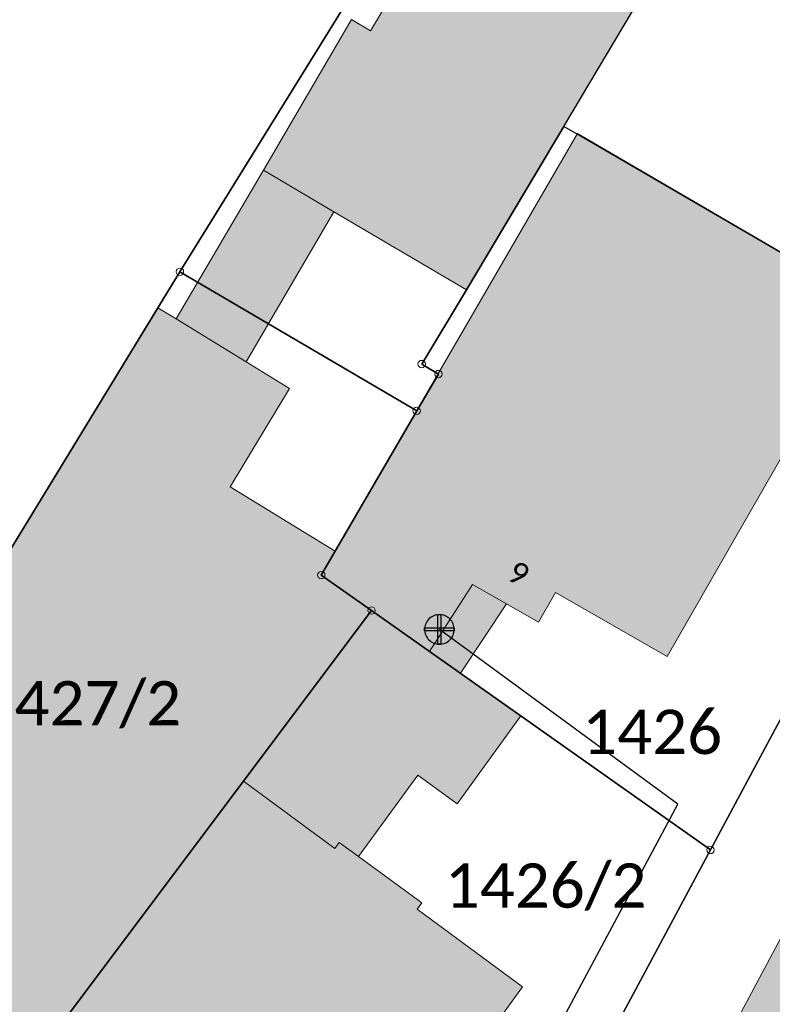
# Model space of a CAD drawing. Header units: metres. Extents: x -373 to 1321, y -1609 to 597.
# Tile 28 of 39: x 601 to 626, y -848 to -815. Entities that reach past the tile are written whole.
import ezdxf

# ---------------------------------------------------------------- set-up
doc = ezdxf.new("R2010")
doc.units = ezdxf.units.M
doc.layers.get('0').update_dxf_attribs({"lineweight": 25})
for name, color, linetype, lineweight in [('01_W-Hausanschluß', 7, 'Continuous', 25), ('01_W-Leitung-AW', 7, 'Continuous', 25), ('AX_BesondererGebaeudepunkt_G2200', 7, 'Continuous', 18), ('AX_BesondererGebaeudepunkt_G2300', 7, 'Continuous', 18), ('AX_BesondererGebaeudepunkt_G3000', 7, 'Continuous', 18), ('AX_Flurstueck', 7, 'Continuous', 18), ('AX_Gebaeude', 7, 'Continuous', 18), ('AX_Grenzpunkt_V1310_G2200', 7, 'Continuous', 18), ('AX_Grenzpunkt_V9500_G2200', 7, 'Continuous', 18), ('AX_Grenzpunkt_V9500_G2300', 7, 'Continuous', 18), ('AX_LagebezeichnungMitHausnummer', 7, 'Continuous', 18), ('AX_SonstigesBauwerkOderSonstigeEinrichtung', 7, 'Continuous', 18), ('Keine', 7, 'Continuous', 9)]:
    doc.layers.add(name, color=color, linetype=linetype, lineweight=lineweight)
doc.layers.add('A_AX_Gebaeude', color=7, linetype='Continuous', lineweight=18, true_color=0x999999)
doc.layers.add('A_AX_SonstigesBauwerkOderSonstigeEinrichtung', color=7, linetype='Continuous', lineweight=18, true_color=0xcccccc)
doc.styles.add('Calibri', font='calibri.ttf')

# ---------------------------------------------------------------- blocks, each defined once
blk = doc.blocks.new('DXF_DWG-Punkt')
at = {"layer": 'Keine', "color": 7, "linetype": 'Continuous', "lineweight": 9, "transparency": 33554687}
blk.add_line((0, 0), (0, 0), dxfattribs=at)
blk = doc.blocks.new('99')
at = {"color": 7}
blk.add_blockref('DXF_DWG-Punkt', (0, 0), dxfattribs=at)
blk = doc.blocks.new('-1')
at = {"color": 7}
blk.add_circle((0, 0), 0.5, dxfattribs=at)
blk.add_blockref('DXF_DWG-Punkt', (0, 0), dxfattribs=at)

msp = doc.modelspace()

# ---------------------------------------------------------------- hatches: boundary and pattern name
at = {"layer": 'A_AX_Gebaeude', "linetype": 'Continuous', "lineweight": 0, "true_color": 0x999999}
for points in [[(621.122, -815.434), (624.072, -810.478), (625.965, -807.3), (619.785, -803.488), (612.743, -815.279), (612.095, -814.9), (609.116, -820), (611.499, -821.406), (615.989, -824.055)], [(624.209, -853.679), (632.954, -860.18), (636.43, -854.164), (639.376, -856.284), (638.236, -858.188), (653.244, -866.183), (653.981, -865.965), (661.885, -851.008), (663.428, -850.537), (668.019, -841.941), (667.58, -840.179), (663.178, -837.872), (667.814, -829.01), (642.859, -815.623), (623.009, -852.763)], [(611.549, -832.893), (611.077, -833.706), (612.776, -834.906), (614.74, -836.294), (616.196, -834.021), (617.35, -834.681), (618.434, -835.302), (619.01, -834.296), (622.784, -836.457), (629.631, -824.528), (619.75, -818.758)], [(600.903, -850.74), (608.447, -840.679), (612.776, -834.906), (611.077, -833.706), (611.549, -832.893), (607.993, -830.719), (610.003, -827.385), (608.537, -826.493), (606.161, -825.037), (605.541, -824.662), (593.028, -845.161)], [(608.447, -840.679), (611.537, -842.957), (611.685, -842.756), (612.334, -843.231), (614.349, -840.483), (615.679, -841.445), (617.827, -838.474), (615.785, -837.032), (614.74, -836.294), (612.776, -834.906)], [(608.447, -840.679), (600.903, -850.74), (603.677, -852.705), (603.529, -852.907), (607.318, -855.685), (607.466, -855.484), (610.57, -857.76), (617.887, -847.64), (614.323, -845.012), (614.477, -844.8), (612.334, -843.231), (611.685, -842.756), (611.537, -842.957)]]:
    msp.add_hatch(color=253, dxfattribs=at).paths.add_polyline_path(points)

# ---------------------------------------------------------------- linework, layer by layer
at = {"layer": '01_W-Hausanschluß', "color": 5, "true_color": 0x0000ff, "transparency": 33554687}
for points in [[(615.076, -835.046, 0), (615.027, -835.048, 0), (614.978, -835.056, 0), (614.931, -835.068, 0), (614.885, -835.084, 0), (614.84, -835.105, 0), (614.798, -835.13, 0), (614.759, -835.159, 0), (614.722, -835.192, 0), (614.689, -835.229, 0), (614.66, -835.268, 0), (614.635, -835.31, 0), (614.614, -835.355, 0), (614.598, -835.401, 0), (614.586, -835.448, 0), (614.578, -835.497, 0), (614.576, -835.546, 0), (614.578, -835.595, 0), (614.586, -835.644, 0), (614.598, -835.691, 0), (614.614, -835.737, 0), (614.635, -835.782, 0), (614.66, -835.824, 0), (614.689, -835.863, 0), (614.722, -835.9, 0), (614.759, -835.933, 0), (614.798, -835.962, 0), (614.84, -835.987, 0), (614.885, -836.008, 0), (614.931, -836.024, 0), (614.978, -836.036, 0), (615.027, -836.044, 0), (615.076, -836.046, 0), (615.125, -836.044, 0), (615.174, -836.036, 0), (615.221, -836.024, 0), (615.267, -836.008, 0), (615.312, -835.987, 0), (615.354, -835.962, 0), (615.393, -835.933, 0), (615.43, -835.9, 0), (615.463, -835.863, 0), (615.492, -835.824, 0), (615.517, -835.782, 0), (615.538, -835.737, 0), (615.554, -835.691, 0), (615.566, -835.644, 0), (615.574, -835.595, 0), (615.576, -835.546, 0), (615.574, -835.497, 0), (615.566, -835.448, 0), (615.554, -835.401, 0), (615.538, -835.355, 0), (615.517, -835.31, 0), (615.492, -835.268, 0), (615.463, -835.229, 0), (615.43, -835.192, 0), (615.393, -835.159, 0), (615.354, -835.13, 0), (615.312, -835.105, 0), (615.267, -835.084, 0), (615.221, -835.068, 0), (615.174, -835.056, 0), (615.125, -835.048, 0), (615.076, -835.046, 0)], [(615.026, -835.046, 0), (615.126, -835.046, 0), (615.126, -836.046, 0), (615.026, -836.046, 0), (615.026, -835.046, 0), (615.026, -835.046, 0)], [(614.576, -835.496, 0), (615.576, -835.496, 0), (615.576, -835.596, 0), (614.576, -835.596, 0), (614.576, -835.496, 0), (614.576, -835.496, 0)]]:
    msp.add_polyline3d(points, dxfattribs=at)
at = {"layer": '01_W-Leitung-AW', "color": 3, "true_color": 0x00ff00, "transparency": 33554687}
msp.add_polyline3d([(612.318, -861.23, 0), (613.214, -860.008, 40.546), (623.152, -841.456, 0), (615.076, -835.546, 0)], dxfattribs=at)
at = {"layer": 'A_AX_Gebaeude', "color": 253, "linetype": 'Continuous', "true_color": 0x999999}
msp.add_solid([(614.74, -836.294), (615.785, -837.032), (616.196, -834.021), (617.35, -834.681)], dxfattribs=at)
at = {"layer": 'A_AX_SonstigesBauwerkOderSonstigeEinrichtung', "color": 254, "linetype": 'Continuous', "true_color": 0xcccccc}
msp.add_solid([(609.116, -820), (606.161, -825.037), (611.499, -821.406), (608.537, -826.493)], dxfattribs=at)
at = {"layer": 'AX_Flurstueck', "color": 7, "linetype": 'Continuous', "lineweight": 25, "transparency": 33554687}
for points in [[(659.881, -729.7, 0), (616.459, -787.796, 0), (587.491, -835.016, 0), (584.851, -837.105, 0), (581.533, -837.955, 0), (593.009, -845.192, 0), (606.292, -823.439, 0), (622.513, -797.226, 0), (624.855, -793.442, 0), (633.312, -781.938, 0), (642.168, -770.103, 0), (649.256, -760.617, 0), (655.993, -751.62, 0), (661.82, -743.814, 0), (667.268, -736.536, 0), (685.84, -719.374, 0), (709.341, -697.653, 0), (715.758, -686.328, 0)], [(674.086, -778.829, 0), (666.58, -792.553, 0), (654.594, -818.532, 0), (641.869, -810.126, 0), (641.529, -810.766, 0), (633.073, -826.539, 0), (624.25, -843.011, 0), (616.064, -858.292, 0)], [(622.513, -797.226, 0), (606.292, -823.439, 0), (614.306, -828.145, 0), (615.042, -826.901, 0), (614.476, -826.563, 0), (615.989, -824.055, 0), (619.285, -818.518, 0), (629.149, -801.951, 0), (622.513, -797.226, 0)], [(611.077, -833.706, 0), (612.776, -834.906, 0), (624.25, -843.011, 0), (633.073, -826.539, 0), (629.786, -824.627, 0), (619.82, -818.829, 0), (619.285, -818.518, 0), (615.989, -824.055, 0), (614.476, -826.563, 0), (615.042, -826.901, 0), (614.306, -828.145, 0), (611.077, -833.706, 0)], [(606.292, -823.439, 0), (593.009, -845.192, 0), (600.786, -850.896, 0), (612.776, -834.906, 0), (611.077, -833.706, 0), (614.306, -828.145, 0), (606.292, -823.439, 0)], [(612.776, -834.906, 0), (600.786, -850.896, 0), (614.6, -861.025, 0), (616.064, -858.292, 0), (624.25, -843.011, 0), (612.776, -834.906, 0)]]:
    msp.add_polyline3d(points, dxfattribs=at)
at = {"layer": 'AX_Gebaeude', "color": 7, "linetype": 'Continuous', "lineweight": 13, "transparency": 33554687}
for points in [[(621.122, -815.434, 0), (624.072, -810.478, 0), (625.965, -807.3, 0), (619.785, -803.488, 0), (612.743, -815.279, 0), (612.095, -814.9, 0), (609.116, -820, 0), (611.499, -821.406, 0), (615.989, -824.055, 0), (621.122, -815.434, 0)], [(624.209, -853.679, 0), (632.954, -860.18, 0), (636.43, -854.164, 0), (639.376, -856.284, 0), (638.236, -858.188, 0), (653.244, -866.183, 0), (653.981, -865.965, 0), (661.885, -851.008, 0), (663.428, -850.537, 0), (668.019, -841.941, 0), (667.58, -840.179, 0), (663.178, -837.872, 0), (667.814, -829.01, 0), (642.859, -815.623, 0), (623.009, -852.763, 0), (624.209, -853.679, 0)], [(611.549, -832.893, 0), (611.077, -833.706, 0), (612.776, -834.906, 0), (614.74, -836.294, 0), (616.196, -834.021, 0), (617.35, -834.681, 0), (618.434, -835.302, 0), (619.01, -834.296, 0), (622.784, -836.457, 0), (629.631, -824.528, 0), (619.75, -818.758, 0), (611.549, -832.893, 0)], [(600.903, -850.74, 0), (608.447, -840.679, 0), (612.776, -834.906, 0), (611.077, -833.706, 0), (611.549, -832.893, 0), (607.993, -830.719, 0), (610.003, -827.385, 0), (608.537, -826.493, 0), (606.161, -825.037, 0), (605.541, -824.662, 0), (593.028, -845.161, 0), (600.903, -850.74, 0)], [(614.74, -836.294, 0), (615.785, -837.032, 0), (617.35, -834.681, 0), (616.196, -834.021, 0), (614.74, -836.294, 0)], [(608.447, -840.679, 0), (611.537, -842.957, 0), (611.685, -842.756, 0), (612.334, -843.231, 0), (614.349, -840.483, 0), (615.679, -841.445, 0), (617.827, -838.474, 0), (615.785, -837.032, 0), (614.74, -836.294, 0), (612.776, -834.906, 0), (608.447, -840.679, 0)], [(608.447, -840.679, 0), (600.903, -850.74, 0), (603.677, -852.705, 0), (603.529, -852.907, 0), (607.318, -855.685, 0), (607.466, -855.484, 0), (610.57, -857.76, 0), (617.887, -847.64, 0), (614.323, -845.012, 0), (614.477, -844.8, 0), (612.334, -843.231, 0), (611.685, -842.756, 0), (611.537, -842.957, 0), (608.447, -840.679, 0)]]:
    msp.add_polyline3d(points, dxfattribs=at)
at = {"layer": 'AX_SonstigesBauwerkOderSonstigeEinrichtung', "color": 7, "linetype": 'Continuous', "lineweight": 13, "transparency": 33554687}
msp.add_polyline3d([(609.116, -820, 0), (606.161, -825.037, 0), (608.537, -826.493, 0), (611.499, -821.406, 0), (609.116, -820, 0)], dxfattribs=at)

# ---------------------------------------------------------------- block references
at = {"layer": 'AX_BesondererGebaeudepunkt_G2200', "color": 7, "xscale": 0.05, "yscale": 0.05, "zscale": 0.05}
for p in [(605.541, -824.662), (610.003, -827.385), (607.993, -830.719), (611.549, -832.893), (611.077, -833.706), (616.196, -834.021), (619.01, -834.296), (617.35, -834.681), (618.434, -835.302), (622.784, -836.457)]:
    msp.add_blockref('99', p, dxfattribs=at)
at = {"layer": 'AX_BesondererGebaeudepunkt_G2300', "color": 7, "xscale": 0.05, "yscale": 0.05, "zscale": 0.05}
for p in [(612.776, -834.906), (614.74, -836.294), (615.785, -837.032), (617.827, -838.474), (614.349, -840.483), (608.447, -840.679), (615.679, -841.445), (611.685, -842.756), (611.537, -842.957), (612.334, -843.231), (614.477, -844.8), (614.323, -845.012), (617.887, -847.64)]:
    msp.add_blockref('99', p, dxfattribs=at)
at = {"layer": 'AX_BesondererGebaeudepunkt_G3000', "color": 7, "xscale": 0.05, "yscale": 0.05, "zscale": 0.05}
for p in [(606.161, -825.037), (608.537, -826.493)]:
    msp.add_blockref('99', p, dxfattribs=at)
at = {"layer": 'AX_Grenzpunkt_V1310_G2200', "color": 7, "xscale": 0.25, "yscale": 0.25, "zscale": 0.25}
for p in [(606.292, -823.439), (614.306, -828.145)]:
    msp.add_blockref('-1', p, dxfattribs=at)
at = {"layer": 'AX_Grenzpunkt_V9500_G2200', "color": 7, "xscale": 0.25, "yscale": 0.25, "zscale": 0.25}
msp.add_blockref('-1', (611.077, -833.706), dxfattribs=at)
at = {"layer": 'AX_Grenzpunkt_V9500_G2300', "color": 7, "xscale": 0.25, "yscale": 0.25, "zscale": 0.25}
for p in [(614.476, -826.563), (615.042, -826.901), (612.776, -834.906), (624.25, -843.011)]:
    msp.add_blockref('-1', p, dxfattribs=at)

# ---------------------------------------------------------------- texts
at = {"layer": 'AX_Flurstueck', "color": 7, "char_height": 1.5, "attachment_point": 2, "line_spacing_factor": 1.004016, "style": 'Calibri'}
for s, insert in [('1427/2', (602.919, -837.296)), ('1426', (622.278, -838.264)), ('1426/2', (618.671, -843.467))]:
    msp.add_mtext(s, dxfattribs=dict(at, insert=insert))
at = {"layer": 'AX_LagebezeichnungMitHausnummer', "color": 7, "insert": (617.945, -833.327), "char_height": 0.75, "attachment_point": 2, "rotation": 329.654, "line_spacing_factor": 1.004016, "style": 'Calibri'}
msp.add_mtext('9', dxfattribs=at)

doc.saveas('drawing.dxf')
